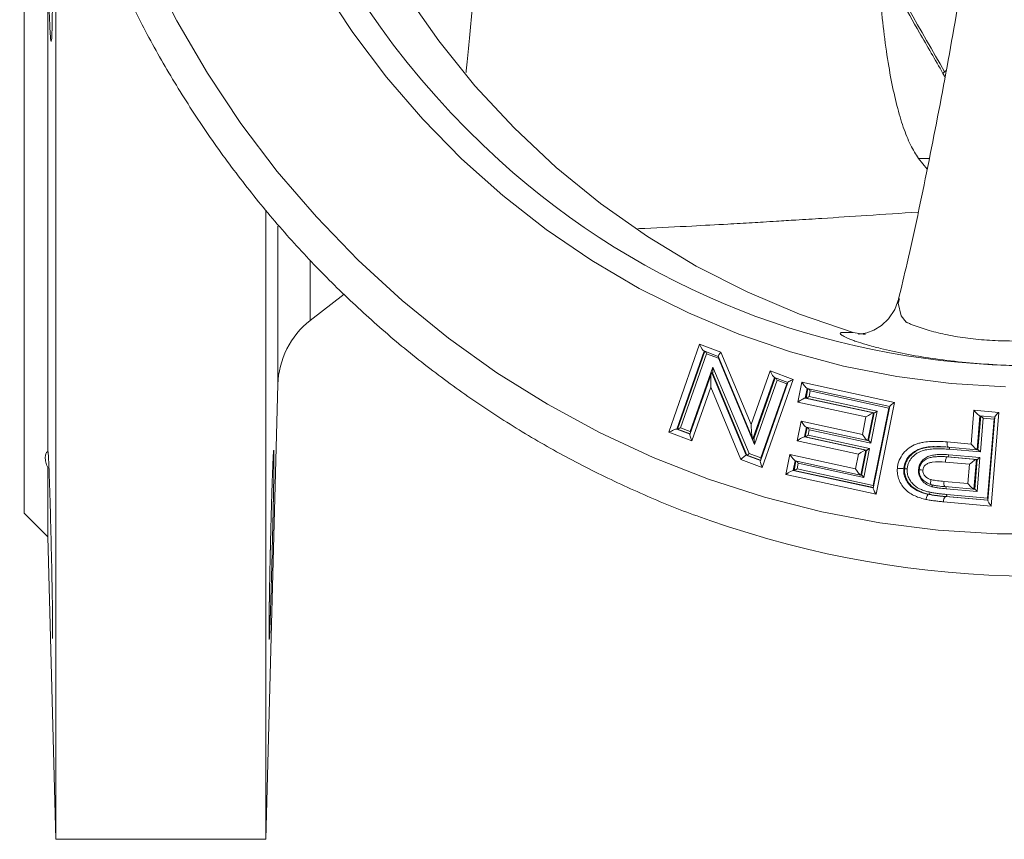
# Model space of a CAD drawing. Header units: millimetres. Extents: x -11 to 389, y 20 to 311.
# Tile 1 of 15: x -11 to 83, y 40 to 118. Entities that reach past the tile are written whole.
import ezdxf

# ---------------------------------------------------------------- set-up
doc = ezdxf.new("R2010")
doc.units = ezdxf.units.MM

msp = doc.modelspace()

# ---------------------------------------------------------------- linework, layer by layer
at = {"color": 7, "linetype": 'Continuous', "lineweight": 15}
for p, q in [((-10.706, 71.108), (-10.706, 156.201)), ((-7.706, 40.108), (-7.706, 138.838)), ((-8.459, 76.974), (-8.459, 126.431)), ((76.664, 112.921), (76.874, 112.558)), ((76.671, 112.925), (76.673, 112.921)), ((75.179, 103.806), (74.341, 104.822)), ((12.294, 99.863), (12.294, 40.108)), ((16.498, 89.431), (19.714, 91.943)), ((50.604, 78.807), (53.538, 87.17)), ((53.538, 87.17), (55.563, 86.41)), ((54.202, 86.274), (51.729, 79.226)), ((53.943, 86.533), (55.314, 86.018)), ((55.317, 85.855), (54.202, 86.274)), ((55.563, 86.41), (58.439, 79.532)), ((55.312, 86.025), (58.575, 78.219)), ((58.752, 77.639), (55.317, 85.855)), ((54.651, 84.412), (52.614, 78.605)), ((52.651, 78.88), (54.795, 84.993)), ((54.681, 84.452), (57.96, 76.623)), ((54.759, 84.452), (54.681, 84.452)), ((58.038, 76.623), (54.759, 84.452)), ((54.795, 84.993), (58.234, 76.782)), ((58.439, 79.532), (60.237, 84.654)), ((60.237, 84.654), (62.429, 83.828)), ((60.9, 83.757), (58.752, 77.639)), ((61.927, 83.538), (59.313, 76.086)), ((59.349, 76.362), (61.822, 83.41)), ((62.429, 83.828), (59.495, 75.464)), ((60.642, 84.016), (61.925, 83.533)), ((61.822, 83.41), (60.9, 83.757)), ((62.878, 81.672), (63.262, 83.563)), ((63.262, 83.563), (72.083, 81.644)), ((12.294, 40.108), (13.426, 83.336)), ((54.592, 83.101), (52.797, 77.984)), ((57.47, 76.227), (54.592, 83.101)), ((63.757, 82.972), (71.624, 81.26)), ((64.044, 82.734), (63.938, 82.213)), ((71.541, 81.103), (64.044, 82.734)), ((69.356, 80.261), (62.878, 81.672)), ((63.58, 82.058), (70.058, 80.648)), ((63.658, 82.058), (63.58, 82.058)), ((70.135, 80.648), (63.658, 82.058)), ((63.938, 82.213), (70.416, 80.802)), ((72.083, 81.644), (70.314, 72.925)), ((70.058, 80.648), (69.523, 78.012)), ((69.601, 78.012), (70.135, 80.648)), ((70.416, 80.802), (69.802, 77.775)), ((71.626, 81.27), (70.049, 73.498)), ((70.05, 73.754), (71.541, 81.103)), ((70.135, 80.648), (70.058, 80.648)), ((79.358, 77.686), (79.623, 80.898)), ((79.623, 80.898), (82.006, 80.689)), ((82.006, 80.689), (81.275, 71.791)), ((62.802, 77.987), (63.183, 79.874)), ((63.183, 79.874), (69.02, 78.604)), ((69.02, 78.604), (69.356, 80.261)), ((80.189, 80.358), (81.596, 80.234)), ((80.498, 80.142), (80.233, 76.929)), ((81.533, 80.051), (80.498, 80.142)), ((80.917, 72.548), (81.533, 80.051)), ((81.597, 80.248), (80.946, 72.314)), ((52.797, 77.984), (50.604, 78.807)), ((51.43, 79.106), (51.352, 79.106)), ((52.632, 78.655), (51.43, 79.106)), ((51.729, 79.226), (52.651, 78.88)), ((63.678, 79.283), (69.516, 78.013)), ((63.965, 79.045), (63.86, 78.529)), ((69.802, 77.775), (63.965, 79.045)), ((58.685, 78.18), (58.607, 78.18)), ((68.638, 76.718), (62.802, 77.987)), ((63.502, 78.374), (69.34, 77.104)), ((63.58, 78.374), (63.502, 78.374)), ((69.418, 77.104), (63.58, 78.374)), ((63.86, 78.529), (69.698, 77.259)), ((69.601, 78.012), (69.523, 78.012)), ((77.083, 77.886), (79.358, 77.686)), ((69.34, 77.104), (68.858, 74.734)), ((68.936, 74.734), (69.418, 77.104)), ((69.698, 77.259), (69.137, 74.497)), ((69.418, 77.104), (69.34, 77.104)), ((76.238, 77.437), (76.16, 77.437)), ((77.17, 77.388), (79.924, 77.145)), ((80.233, 76.929), (77.287, 77.189)), ((80.005, 77.145), (79.928, 77.145)), ((59.495, 75.464), (57.47, 76.227)), ((58.038, 76.623), (57.96, 76.623)), ((59.33, 76.137), (58.038, 76.623)), ((58.234, 76.782), (59.349, 76.362)), ((61.739, 74.79), (62.123, 76.683)), ((62.123, 76.683), (68.355, 75.326)), ((62.618, 76.092), (68.85, 74.735)), ((62.904, 75.854), (62.798, 75.331)), ((69.137, 74.497), (62.904, 75.854)), ((68.355, 75.326), (68.638, 76.718)), ((76.444, 76.492), (76.367, 76.492)), ((79.201, 75.758), (76.908, 75.961)), ((77.076, 76.459), (79.853, 76.214)), ((77.154, 76.459), (77.076, 76.459)), ((79.93, 76.214), (77.154, 76.459)), ((77.221, 76.658), (80.191, 76.396)), ((79.853, 76.214), (79.62, 73.389)), ((79.698, 73.389), (79.93, 76.214)), ((79.93, 76.214), (79.853, 76.214)), ((80.191, 76.396), (79.926, 73.173)), ((-8.459, 68.861), (-8.459, 75.439)), ((62.44, 75.176), (70.054, 73.52)), ((62.518, 75.176), (62.44, 75.176)), ((70.057, 73.537), (62.518, 75.176)), ((62.798, 75.331), (70.05, 73.754)), ((73.031, 75.34), (72.953, 75.34)), ((79.05, 73.93), (79.201, 75.758)), ((70.314, 72.925), (61.739, 74.79)), ((68.936, 74.734), (68.858, 74.734)), ((76.787, 74.13), (79.05, 73.93)), ((76.87, 73.632), (79.617, 73.389)), ((76.873, 73.632), (76.87, 73.632)), ((79.926, 73.173), (76.985, 73.432)), ((79.698, 73.389), (79.62, 73.389)), ((75.363, 72.908), (75.285, 72.908)), ((81.275, 71.791), (76.741, 72.192)), ((76.914, 72.69), (80.947, 72.333)), ((76.991, 72.69), (76.914, 72.69)), ((80.948, 72.34), (76.991, 72.69)), ((77.06, 72.889), (80.917, 72.548)), ((-10.706, 71.108), (-8.459, 68.861)), ((-8.459, 68.861), (-7.706, 40.108)), ((-7.706, 40.108), (12.294, 40.108))]:
    msp.add_line(p, q, dxfattribs=at)
at = {"color": 8, "linetype": 'Continuous', "lineweight": 15}
for p, q in [((76.837, 113.075), (77.004, 113.234)), ((74.341, 104.822), (75.38, 104.822)), ((13.426, 83.336), (13.426, 98.398)), ((16.498, 95.117), (16.498, 89.431)), ((53.956, 86.528), (51.352, 79.106)), ((51.43, 79.106), (54.024, 86.502)), ((60.654, 84.011), (58.607, 78.18)), ((58.685, 78.18), (60.723, 83.985)), ((63.765, 82.97), (63.58, 82.058)), ((63.658, 82.058), (63.839, 82.954)), ((80.192, 80.358), (79.928, 77.145)), ((80.005, 77.145), (80.269, 80.351)), ((51.352, 79.106), (52.623, 78.629)), ((63.686, 79.281), (63.502, 78.374)), ((63.58, 78.374), (63.76, 79.265)), ((57.96, 76.623), (59.321, 76.111)), ((62.625, 76.09), (62.44, 75.176)), ((62.518, 75.176), (62.7, 76.074))]:
    msp.add_line(p, q, dxfattribs=at)
at = {"color": 7, "linetype": 'Continuous', "lineweight": 15, "flags": 128}
for points in [[(68.143, 88.297), (63.031, 90.04), (58.048, 92.147), (53.22, 94.608), (48.568, 97.412), (44.116, 100.543), (39.886, 103.988), (35.898, 107.729), (32.17, 111.749), (28.722, 116.027), (25.57, 120.544), (22.73, 125.276), (20.214, 130.202), (18.036, 135.297), (16.206, 140.537), (14.732, 145.896), (13.622, 151.349), (12.882, 156.868)], [(-8.132, 115.996), (-8.077, 116.281), (-8.027, 117.598), (-7.999, 119.741), (-7.996, 122.467), (-8.016, 125.471), (-8.059, 128.413), (-8.121, 130.962), (-8.195, 132.831), (-8.274, 133.81), (-8.349, 133.786), (-8.411, 132.762), (-8.452, 130.855), (-8.459, 130.136), (-8.459, 130.136)], [(87.42, 69.153), (81.819, 69.15), (76.227, 69.497), (70.667, 70.193), (65.156, 71.235), (59.717, 72.619), (54.368, 74.342), (49.13, 76.395), (44.021, 78.772), (39.059, 81.464), (34.264, 84.461), (29.653, 87.753), (25.241, 91.327), (21.047, 95.17), (17.084, 99.268), (13.367, 103.607), (9.91, 108.169), (6.726, 112.94), (3.825, 117.901), (1.219, 123.034)], [(82.618, 83.132), (77.444, 83.44), (72.3, 84.097), (67.208, 85.101), (62.191, 86.448), (57.27, 88.132), (52.465, 90.145), (47.798, 92.479), (43.289, 95.124), (38.956, 98.069), (34.818, 101.301), (30.894, 104.807), (27.199, 108.57), (23.751, 112.575), (20.562, 116.806), (17.648, 121.243)], [(72.481, 91.512), (72.111, 90.468), (71.512, 89.588), (70.817, 88.948), (70.101, 88.517), (69.444, 88.267), (68.925, 88.154), (68.72, 88.13), (68.661, 88.125), (68.646, 88.124), (68.644, 88.124), (68.643, 88.124), (68.643, 88.124), (68.643, 88.124), (68.643, 88.124), (68.643, 88.124), (68.643, 88.124)], [(68.143, 88.297), (69.085, 88.127), (69.308, 88.118)]]:
    msp.add_lwpolyline(points, dxfattribs=at)
at = {"color": 8, "linetype": 'Continuous', "lineweight": 15, "flags": 128}
msp.add_lwpolyline([(72.549, 91.488), (72.433, 91.075), (72.699, 89.886), (73.169, 89.272), (73.169, 89.272), (73.169, 89.272)], dxfattribs=at)
at = {"color": 8, "linetype": 'Continuous', "lineweight": 15}
for centre, radius, start, end in [((89.486, 165.112), 81.74, 132.90709, 227.69757), ((77.049, 112.675), 0.453, 117.89584, 146.53807), ((76.931, 77.243), 0.361, 351.31125, 22.2467), ((77.341, 73.967), 0.578, 163.61593, 215.45577), ((76.631, 73.491), 0.359, 350.63414, 21.68186)]:
    msp.add_arc(centre, radius, start, end, dxfattribs=at)
at = {"color": 7, "linetype": 'Continuous', "lineweight": 15}
for centre, radius, start, end in [((85.073, 160.48), 75.344, 227.80984, 309.0212), ((21.423, 83.126), 8, 128, 178.5), ((77.371, 72.252), 0.633, 136.30101, 185.49109), ((76.808, 72.864), 0.252, 316.45401, 5.76644), ((85.603, 158.616), 93.506, 250.52111, 288.61342)]:
    msp.add_arc(centre, radius, start, end, dxfattribs=at)
for centre, major_axis, ratio, start_param, end_param in [((53.667, 87.17), (-0.298, 0.638), 0.166866, 1.492982, 3.063778), ((54.15, 86.274), (-0.119, 0.255), 0.166866, 4.634575, 5.557646), ((55.692, 86.41), (0.377, 0.391), 0.17395, 1.736901, 3.066581), ((55.265, 85.855), (0.151, 0.156), 0.17395, 4.878494, 5.208493), ((54.721, 83.101), (-0.04, 1.352), 0.095648, 6.280348, 7.851145), ((54.743, 84.993), (-0.016, 0.541), 0.095648, 3.138756, 4.709552), ((60.366, 84.654), (-0.298, 0.639), 0.166848, 1.493103, 3.063899), ((60.848, 83.757), (-0.119, 0.256), 0.166848, 4.634695, 5.556773), ((61.77, 83.41), (0.253, 0.118), 0.079643, 4.881408, 5.190549), ((62.559, 83.828), (0.632, 0.295), 0.079643, 1.739815, 3.310612), ((63.392, 83.563), (-0.384, 0.589), 0.154851, 1.470094, 3.040891), ((63.992, 82.734), (-0.154, 0.236), 0.154851, 4.611687, 5.705217), ((63.008, 81.672), (0.585, 0.382), 0.102452, 0.155764, 1.726561), ((63.886, 82.213), (0.234, 0.153), 0.102452, 3.297357, 4.868153), ((72.212, 81.644), (0.585, 0.382), 0.102474, 1.726543, 3.29734), ((69.486, 80.261), (0.585, 0.382), 0.102478, 0.15577, 1.726566), ((70.364, 80.802), (0.234, 0.153), 0.102478, 3.297362, 4.868159), ((71.489, 81.103), (0.234, 0.153), 0.102474, 4.868136, 5.141133), ((79.752, 80.898), (-0.452, 0.537), 0.141961, 1.451674, 3.02247), ((82.135, 80.689), (0.535, 0.451), 0.120373, 1.712571, 3.283367), ((63.312, 79.874), (-0.385, 0.589), 0.154713, 1.470068, 3.040864), ((80.446, 80.142), (-0.181, 0.215), 0.141961, 4.593266, 5.876563), ((81.482, 80.051), (0.214, 0.181), 0.120373, 4.854164, 5.110669), ((50.733, 78.807), (0.632, 0.295), 0.079694, 0.168882, 1.739679), ((51.677, 79.226), (0.253, 0.118), 0.079694, 3.310475, 4.881271), ((52.599, 78.88), (-0.119, 0.255), 0.166862, 4.325439, 4.634545), ((58.568, 79.532), (-0.04, 1.352), 0.095613, 1.568002, 3.138799), ((63.913, 79.045), (-0.154, 0.236), 0.154713, 4.611661, 5.705167), ((52.927, 77.984), (-0.298, 0.638), 0.166862, 6.205342, 7.776138), ((58.701, 77.639), (-0.016, 0.541), 0.095613, 4.709595, 6.280391), ((62.931, 77.987), (0.585, 0.382), 0.102595, 0.155774, 1.726571), ((63.809, 78.529), (0.234, 0.153), 0.102595, 3.297367, 4.868163), ((69.15, 78.604), (-0.385, 0.589), 0.154824, 1.470091, 3.040888), ((69.75, 77.775), (-0.154, 0.236), 0.154824, 4.611684, 6.18248), ((68.768, 76.718), (0.585, 0.382), 0.102422, 0.155739, 1.726535), ((69.646, 77.259), (0.234, 0.153), 0.102422, 3.297331, 4.868128), ((79.487, 77.686), (-0.452, 0.537), 0.141956, 1.451726, 3.022522), ((80.181, 76.929), (-0.181, 0.215), 0.141956, 4.593318, 6.164115), ((57.6, 76.227), (0.377, 0.391), 0.173973, 0.166202, 1.736999), ((58.182, 76.782), (0.151, 0.156), 0.173973, 3.307795, 4.878591), ((59.625, 75.464), (-0.298, 0.639), 0.166819, 6.205499, 7.776295), ((59.298, 76.362), (-0.119, 0.256), 0.166819, 4.325561, 4.634702), ((62.252, 76.683), (-0.384, 0.589), 0.154822, 1.470109, 3.040905), ((62.853, 75.854), (-0.154, 0.236), 0.154822, 4.611701, 5.705031), ((79.33, 75.758), (0.535, 0.451), 0.120347, 0.14183, 1.712627), ((80.139, 76.396), (0.214, 0.18), 0.120347, 3.283423, 4.854219), ((61.868, 74.79), (0.585, 0.382), 0.102482, 0.155747, 1.726543), ((62.747, 75.331), (0.234, 0.153), 0.102482, 3.297339, 4.868136), ((68.485, 75.326), (-0.384, 0.589), 0.15488, 1.470121, 3.040917), ((69.085, 74.497), (-0.154, 0.236), 0.15488, 4.611713, 6.18251), ((70.443, 72.925), (-0.384, 0.589), 0.154834, 6.182478, 7.753274), ((69.998, 73.754), (-0.154, 0.236), 0.154834, 4.338684, 4.611681), ((79.18, 73.93), (-0.452, 0.537), 0.141942, 1.451722, 3.022519), ((79.874, 73.173), (-0.181, 0.215), 0.141942, 4.593315, 6.164111), ((81.404, 71.791), (-0.453, 0.537), 0.141919, 6.164123, 7.73492), ((80.866, 72.548), (-0.181, 0.215), 0.141919, 4.336822, 4.593327)]:
    msp.add_ellipse(centre, major_axis=major_axis, ratio=ratio, start_param=start_param, end_param=end_param, dxfattribs=at)
for points, knots in [([(-10.734, 174.09), (-10.813, 173.089), (-11.038, 170.22), (-11.173, 165.465), (-11.043, 159.841), (-10.603, 154.232), (-9.859, 148.658), (-8.814, 143.136), (-7.47, 137.684), (-5.832, 132.318), (-3.904, 127.056), (-1.694, 121.914), (0.793, 116.909), (3.548, 112.056), (6.562, 107.372), (9.827, 102.869), (13.331, 98.564), (17.063, 94.47), (21.012, 90.598), (25.165, 86.963), (29.509, 83.575), (34.03, 80.444), (38.715, 77.583), (43.545, 74.991), (48.517, 72.713), (52.126, 71.218), (54.099, 70.574), (54.343, 70.494)], [0, 0, 0, 0, 0.022643, 0.064895, 0.107151, 0.149408, 0.191665, 0.233921, 0.276176, 0.31843, 0.360682, 0.402932, 0.445179, 0.487424, 0.529665, 0.571903, 0.614136, 0.656366, 0.698591, 0.740811, 0.783027, 0.825237, 0.867443, 0.909644, 0.951841, 0.994033, 1, 1, 1, 1]), ([(81.593, 142.895), (81.169, 139.674), (80.299, 133.081), (78.78, 123.288), (77.096, 113.527), (75.254, 104.042), (73.704, 96.663), (72.727, 92.581), (72.454, 91.442)], [0, 0, 0, 0, 0.178925, 0.366222, 0.553737, 0.741044, 0.927718, 1, 1, 1, 1]), ([(63.556, 136.891), (65.682, 132.932), (67.855, 128.962), (72.284, 121.019), (74.543, 117.043), (76.837, 113.075)], [0, 0, 0, 0, 0.5, 0.5, 1, 1, 1, 1]), ([(63.454, 136.626), (63.508, 136.526), (64.711, 134.263), (67.147, 129.812), (70.756, 123.297), (73.938, 117.662), (75.934, 114.213), (76.679, 112.925)], [0, 0, 0, 0, 0.01271, 0.28796, 0.56308, 0.836788, 1, 1, 1, 1]), ([(-8.459, 126.431), (-8.455, 125.803), (-8.449, 125.175), (-8.438, 124.232), (-8.434, 123.918), (-8.424, 123.289), (-8.419, 122.977), (-8.403, 122.062), (-8.392, 121.473), (-8.372, 120.623), (-8.365, 120.345), (-8.35, 119.812), (-8.336, 119.301), (-8.321, 118.83), (-8.305, 118.381), (-8.297, 118.165), (-8.272, 117.563), (-8.256, 117.218), (-8.231, 116.784), (-8.223, 116.653), (-8.206, 116.423), (-8.198, 116.324), (-8.174, 116.077), (-8.158, 115.975), (-8.143, 115.94)], [0, 0, 0, 0, 0.125, 0.125, 0.1875, 0.1875, 0.25, 0.25, 0.375, 0.375, 0.4375, 0.4375, 0.5, 0.5625, 0.5625, 0.625, 0.625, 0.75, 0.75, 0.8125, 0.8125, 0.875, 0.875, 1, 1, 1, 1]), ([(74.341, 104.822), (74.086, 105.231), (73.583, 106.04), (72.897, 107.756), (72.283, 109.817), (71.743, 112.255), (71.277, 115.055), (70.888, 118.221), (70.61, 121.194), (70.493, 123.135), (70.449, 123.871)], [0, 0, 0, 0, 0.1257919, 0.2487655, 0.37155, 0.4967869, 0.6269681, 0.7643169, 0.9107304, 1, 1, 1, 1]), ([(47.659, 98.157), (47.884, 98.166), (49.634, 98.24), (52.478, 98.389), (55.871, 98.573), (58.118, 98.703), (59.658, 98.795), (61.047, 98.878), (62.906, 98.993), (65.772, 99.173), (69.647, 99.424), (72.68, 99.625), (74.306, 99.732)], [0, 0, 0, 0, 0.024234, 0.188119, 0.315422, 0.402922, 0.442088, 0.488892, 0.558427, 0.651392, 0.813087, 1, 1, 1, 1]), ([(73.169, 89.272), (73.172, 89.27), (73.176, 89.269), (73.183, 89.266), (73.193, 89.262), (73.217, 89.251), (73.265, 89.23), (73.362, 89.189), (73.559, 89.106), (73.733, 89.037), (74.089, 88.899), (74.336, 88.811), (75.1, 88.555), (75.643, 88.398), (76.512, 88.186), (76.811, 88.12), (77.428, 87.994), (77.748, 87.935), (78.72, 87.776), (79.387, 87.69), (80.417, 87.593), (80.765, 87.566), (81.471, 87.523), (81.83, 87.507), (82.914, 87.474), (83.636, 87.474), (84.721, 87.505), (85.082, 87.521), (85.795, 87.56), (86.148, 87.585), (87.198, 87.671), (87.887, 87.745), (88.561, 87.833)], [0, 0, 0, 0, 0.000977, 0.000977, 0.001953, 0.003906, 0.007812, 0.015625, 0.03125, 0.0625, 0.0625, 0.125, 0.125, 0.25, 0.25, 0.3125, 0.3125, 0.375, 0.375, 0.5, 0.5, 0.5625, 0.5625, 0.625, 0.625, 0.75, 0.75, 0.8125, 0.8125, 0.875, 0.875, 1, 1, 1, 1]), ([(86.216, 85.119), (85.763, 85.117), (84.171, 85.108), (81.551, 85.215), (78.449, 85.453), (75.641, 85.798), (73.038, 86.243), (70.964, 86.701), (69.831, 87.014), (69.385, 87.137)], [0, 0, 0, 0, 0.072743, 0.255395, 0.413976, 0.576747, 0.734245, 0.895414, 1, 1, 1, 1]), ([(72.342, 75.38), (72.357, 75.51), (72.372, 75.639), (72.43, 75.893), (72.47, 76.017), (72.612, 76.375), (72.747, 76.6), (73.07, 76.991), (73.258, 77.163), (73.668, 77.461), (73.889, 77.579), (74.243, 77.708), (74.363, 77.746), (74.605, 77.806), (74.727, 77.83), (75.094, 77.893), (75.34, 77.917), (75.837, 77.939), (76.087, 77.94), (76.585, 77.924), (76.834, 77.906), (77.083, 77.886)], [0, 0, 0, 0, 0.0625, 0.0625, 0.125, 0.125, 0.25, 0.25, 0.375, 0.375, 0.5, 0.5, 0.5625, 0.5625, 0.625, 0.625, 0.75, 0.75, 0.875, 0.875, 1, 1, 1, 1]), ([(77.173, 77.388), (77.139, 77.388), (77.109, 77.442), (77.076, 77.626), (77.072, 77.756), (77.083, 77.886)], [0, 0, 0, 0, 0.5, 0.5, 1, 1, 1, 1]), ([(-8.459, 76.974), (-8.621, 76.862), (-8.706, 76.678), (-8.706, 76.285), (-8.685, 76.136), (-8.602, 75.81), (-8.54, 75.632), (-8.459, 75.439)], [0, 0, 0, 0, 0.5, 0.5, 0.75, 0.75, 1, 1, 1, 1]), ([(-8.014, 59.228), (-8.008, 59.204), (-7.993, 59.134), (-7.992, 60.122), (-8.012, 62.01), (-8.056, 64.636), (-8.119, 67.64), (-8.194, 70.697), (-8.275, 73.469), (-8.351, 75.606), (-8.413, 76.917), (-8.434, 76.988), (-8.444, 77.02)], [0, 0, 0, 0, 0.0545517, 0.1618929, 0.2692212, 0.3765556, 0.4839129, 0.5913021, 0.6987201, 0.8061514, 0.9135725, 1, 1, 1, 1]), ([(13.04, 74.885), (13.027, 74.044), (13.019, 73.589), (13.006, 72.858), (13.001, 72.606), (12.99, 72.085), (12.985, 71.815), (12.967, 70.998), (12.955, 70.437), (12.928, 69.283), (12.913, 68.687), (12.884, 67.513), (12.869, 66.929), (12.846, 66.058), (12.838, 65.769), (12.823, 65.206), (12.808, 64.653), (12.792, 64.123), (12.777, 63.603), (12.77, 63.348), (12.747, 62.609), (12.733, 62.156), (12.712, 61.533), (12.706, 61.335), (12.693, 60.959), (12.686, 60.782), (12.668, 60.291), (12.657, 60.014), (12.641, 59.675), (12.636, 59.575), (12.627, 59.403), (12.623, 59.331), (12.611, 59.159), (12.604, 59.101), (12.593, 59.1), (12.589, 59.158), (12.585, 59.329), (12.584, 59.4), (12.582, 59.571), (12.582, 59.671), (12.582, 60.01), (12.583, 60.286), (12.589, 60.939), (12.593, 61.319), (12.604, 62.149), (12.611, 62.602), (12.623, 63.339), (12.627, 63.595), (12.636, 64.115), (12.646, 64.646), (12.657, 65.198), (12.668, 65.761), (12.674, 66.049), (12.692, 66.921), (12.705, 67.505), (12.726, 68.385), (12.733, 68.679), (12.747, 69.268), (12.755, 69.563), (12.777, 70.429), (12.792, 70.99), (12.815, 71.807), (12.823, 72.076), (12.838, 72.598), (12.846, 72.851), (12.869, 73.582), (12.884, 74.037), (12.913, 74.877), (12.928, 75.251), (12.948, 75.741), (12.954, 75.892), (12.967, 76.171), (12.973, 76.299), (12.99, 76.639), (13.001, 76.809), (13.019, 77.04), (13.027, 77.1), (13.04, 77.101), (13.045, 77.044), (13.05, 76.873), (13.051, 76.801), (13.053, 76.63), (13.053, 76.531), (13.053, 76.195), (13.052, 75.919), (13.045, 75.26), (13.04, 74.885), (13.027, 74.044)], [-0.03125, -0.03125, 0, 0, 0.03125, 0.03125, 0.046875, 0.046875, 0.0625, 0.0625, 0.09375, 0.09375, 0.125, 0.125, 0.15625, 0.15625, 0.171875, 0.171875, 0.1875, 0.203125, 0.203125, 0.21875, 0.21875, 0.25, 0.25, 0.265625, 0.265625, 0.28125, 0.28125, 0.3125, 0.3125, 0.328125, 0.328125, 0.34375, 0.34375, 0.375, 0.375, 0.40625, 0.40625, 0.421875, 0.421875, 0.4375, 0.4375, 0.46875, 0.46875, 0.5, 0.5, 0.53125, 0.53125, 0.546875, 0.546875, 0.5625, 0.578125, 0.578125, 0.59375, 0.59375, 0.625, 0.625, 0.640625, 0.640625, 0.65625, 0.65625, 0.6875, 0.6875, 0.703125, 0.703125, 0.71875, 0.71875, 0.75, 0.75, 0.78125, 0.78125, 0.796875, 0.796875, 0.8125, 0.8125, 0.84375, 0.84375, 0.875, 0.875, 0.90625, 0.90625, 0.921875, 0.921875, 0.9375, 0.9375, 0.96875, 0.96875, 1, 1, 1.03125, 1.03125]), ([(73.031, 75.34), (73.043, 75.453), (73.057, 75.567), (73.111, 75.785), (73.147, 75.891), (73.235, 76.097), (73.289, 76.198), (73.412, 76.385), (73.48, 76.472), (73.704, 76.717), (73.877, 76.862), (74.155, 77.04), (74.252, 77.092), (74.453, 77.182), (74.558, 77.218), (74.766, 77.282), (74.871, 77.307), (75.083, 77.35), (75.189, 77.368), (75.511, 77.412), (75.728, 77.427), (76.164, 77.439), (76.381, 77.438), (76.816, 77.421), (77.033, 77.405), (77.25, 77.388)], [0, 0, 0, 0, 0.0625, 0.0625, 0.125, 0.125, 0.1875, 0.1875, 0.25, 0.25, 0.375, 0.375, 0.4375, 0.4375, 0.5, 0.5, 0.5625, 0.5625, 0.625, 0.625, 0.75, 0.75, 0.875, 0.875, 1, 1, 1, 1]), ([(77.287, 77.189), (77.083, 77.205), (76.878, 77.219), (76.469, 77.237), (76.264, 77.239), (75.854, 77.23), (75.649, 77.217), (75.345, 77.182), (75.244, 77.166), (75.044, 77.129), (74.944, 77.108), (74.649, 77.026), (74.451, 76.952), (74.184, 76.794), (74.1, 76.734), (73.936, 76.603), (73.858, 76.533), (73.713, 76.382), (73.646, 76.302), (73.527, 76.129), (73.474, 76.035), (73.387, 75.842), (73.353, 75.743), (73.301, 75.538), (73.287, 75.431), (73.275, 75.324)], [0, 0, 0, 0, 0.125, 0.125, 0.25, 0.25, 0.375, 0.375, 0.4375, 0.4375, 0.5, 0.5, 0.625, 0.625, 0.6875, 0.6875, 0.75, 0.75, 0.8125, 0.8125, 0.875, 0.875, 0.9375, 0.9375, 1, 1, 1, 1]), ([(77.173, 77.388), (77.1, 77.394), (76.763, 77.422), (76.425, 77.423), (76.16, 77.424)], [0, 0, 0, 0, 0.217597, 1, 1, 1, 1]), ([(74.358, 75.26), (74.366, 75.337), (74.375, 75.414), (74.409, 75.565), (74.433, 75.638), (74.518, 75.851), (74.599, 75.985), (74.8, 76.211), (74.919, 76.309), (75.175, 76.462), (75.312, 76.52), (75.597, 76.607), (75.744, 76.635), (76.037, 76.674), (76.184, 76.685), (76.628, 76.698), (76.925, 76.681), (77.221, 76.658)], [0, 0, 0, 0, 0.0625, 0.0625, 0.125, 0.125, 0.25, 0.25, 0.375, 0.375, 0.5, 0.5, 0.625, 0.625, 0.75, 0.75, 1, 1, 1, 1]), ([(74.421, 75.243), (74.429, 75.313), (74.437, 75.383), (74.469, 75.52), (74.491, 75.587), (74.545, 75.717), (74.577, 75.778), (74.653, 75.894), (74.697, 75.949), (74.938, 76.198), (75.19, 76.324), (75.588, 76.428), (75.722, 76.449), (75.991, 76.48), (76.126, 76.488), (76.533, 76.496), (76.805, 76.48), (77.076, 76.459)], [0, 0, 0, 0, 0.0625, 0.0625, 0.125, 0.125, 0.1875, 0.1875, 0.25, 0.25, 0.5, 0.5, 0.625, 0.625, 0.75, 0.75, 1, 1, 1, 1]), ([(76.908, 75.961), (76.492, 75.993), (76.072, 76.014), (75.558, 75.936), (75.455, 75.916), (75.255, 75.849), (75.158, 75.804), (74.986, 75.683), (74.909, 75.605), (74.834, 75.463), (74.814, 75.412), (74.785, 75.308), (74.779, 75.255), (74.773, 75.201)], [0, 0, 0, 0, 0.5, 0.5, 0.625, 0.625, 0.75, 0.75, 0.875, 0.875, 0.9375, 0.9375, 1, 1, 1, 1]), ([(77.154, 76.459), (76.941, 76.484), (76.704, 76.513), (76.469, 76.487), (76.445, 76.484)], [0, 0, 0, 0, 0.899775, 1, 1, 1, 1]), ([(77.076, 76.459), (77.042, 76.459), (77.004, 76.405), (76.942, 76.221), (76.918, 76.091), (76.908, 75.961)], [0, 0, 0, 0, 0.5, 0.5, 1, 1, 1, 1]), ([(77.154, 76.459), (77.168, 76.459), (77.183, 76.481), (77.207, 76.554), (77.217, 76.606), (77.221, 76.658)], [0, 0, 0, 0, 0.5, 0.5, 1, 1, 1, 1]), ([(75.056, 72.419), (74.879, 72.459), (74.701, 72.501), (74.355, 72.61), (74.186, 72.674), (73.856, 72.823), (73.694, 72.91), (73.388, 73.112), (73.245, 73.227), (72.983, 73.488), (72.866, 73.632), (72.662, 73.938), (72.573, 74.103), (72.436, 74.451), (72.388, 74.631), (72.345, 74.909), (72.337, 75.004), (72.334, 75.192), (72.338, 75.286), (72.342, 75.38)], [0, 0, 0, 0, 0.125, 0.125, 0.25, 0.25, 0.375, 0.375, 0.5, 0.5, 0.625, 0.625, 0.75, 0.75, 0.875, 0.875, 0.9375, 0.9375, 1, 1, 1, 1]), ([(72.953, 75.34), (72.919, 75.34), (72.833, 75.344), (72.608, 75.359), (72.467, 75.37), (72.342, 75.38)], [0, 0, 0, 0, 0.5, 0.5, 1, 1, 1, 1]), ([(72.953, 75.34), (72.95, 75.261), (72.946, 75.182), (72.949, 75.023), (72.957, 74.944), (72.996, 74.711), (73.04, 74.561), (73.164, 74.271), (73.241, 74.136), (73.421, 73.885), (73.524, 73.766), (73.864, 73.452), (74.134, 73.296), (74.553, 73.116), (74.696, 73.065), (74.987, 72.977), (75.137, 72.942), (75.285, 72.908)], [0, 0, 0, 0, 0.0625, 0.0625, 0.125, 0.125, 0.25, 0.25, 0.375, 0.375, 0.5, 0.5, 0.75, 0.75, 0.875, 0.875, 1, 1, 1, 1]), ([(75.363, 72.908), (75.215, 72.942), (75.066, 72.976), (74.775, 73.064), (74.631, 73.116), (74.35, 73.236), (74.214, 73.304), (73.954, 73.463), (73.829, 73.555), (73.601, 73.766), (73.498, 73.884), (73.319, 74.136), (73.242, 74.27), (73.118, 74.559), (73.074, 74.711), (73.035, 74.943), (73.027, 75.022), (73.024, 75.181), (73.027, 75.261), (73.031, 75.34)], [0, 0, 0, 0, 0.125, 0.125, 0.25, 0.25, 0.375, 0.375, 0.5, 0.5, 0.625, 0.625, 0.75, 0.75, 0.875, 0.875, 0.9375, 0.9375, 1, 1, 1, 1]), ([(73.031, 75.34), (73.044, 75.34), (73.079, 75.338), (73.169, 75.332), (73.225, 75.328), (73.275, 75.324)], [0, 0, 0, 0, 0.5, 0.5, 1, 1, 1, 1]), ([(73.275, 75.324), (73.272, 75.25), (73.269, 75.177), (73.272, 75.03), (73.28, 74.957), (73.318, 74.743), (73.36, 74.603), (73.478, 74.338), (73.552, 74.215), (73.721, 73.986), (73.818, 73.878), (74.14, 73.593), (74.388, 73.456), (74.778, 73.293), (74.911, 73.246), (75.181, 73.167), (75.318, 73.135), (75.455, 73.104)], [0, 0, 0, 0, 0.0625, 0.0625, 0.125, 0.125, 0.25, 0.25, 0.375, 0.375, 0.5, 0.5, 0.75, 0.75, 0.875, 0.875, 1, 1, 1, 1]), ([(75.627, 73.627), (75.54, 73.656), (75.452, 73.685), (75.284, 73.757), (75.203, 73.799), (74.968, 73.942), (74.821, 74.063), (74.577, 74.35), (74.479, 74.515), (74.392, 74.786), (74.371, 74.878), (74.357, 75.02), (74.353, 75.068), (74.353, 75.164), (74.355, 75.212), (74.358, 75.26)], [0, 0, 0, 0, 0.125, 0.125, 0.25, 0.25, 0.5, 0.5, 0.75, 0.75, 0.875, 0.875, 0.9375, 0.9375, 1, 1, 1, 1]), ([(74.358, 75.26), (74.362, 75.26), (74.376, 75.258), (74.4, 75.256), (74.416, 75.255), (74.424, 75.254)], [0, 0, 0, 0, 0.168543, 0.589591, 1, 1, 1, 1]), ([(74.421, 75.243), (74.387, 75.243), (74.406, 75.238), (74.536, 75.223), (74.648, 75.212), (74.773, 75.201)], [0, 0, 0, 0, 0.5, 0.5, 1, 1, 1, 1]), ([(75.551, 73.819), (75.474, 73.845), (75.397, 73.871), (75.248, 73.932), (75.175, 73.97), (74.965, 74.096), (74.839, 74.197), (74.621, 74.445), (74.531, 74.59), (74.466, 74.786), (74.454, 74.826), (74.435, 74.907), (74.429, 74.949), (74.42, 75.033), (74.417, 75.075), (74.416, 75.159), (74.419, 75.201), (74.421, 75.243)], [0, 0, 0, 0, 0.125, 0.125, 0.25, 0.25, 0.5, 0.5, 0.75, 0.75, 0.8125, 0.8125, 0.875, 0.875, 0.9375, 0.9375, 1, 1, 1, 1]), ([(74.773, 75.201), (74.772, 75.173), (74.77, 75.145), (74.771, 75.09), (74.774, 75.062), (74.783, 74.979), (74.798, 74.926), (74.858, 74.775), (74.927, 74.685), (75.079, 74.533), (75.166, 74.471), (75.354, 74.368), (75.455, 74.334), (75.556, 74.3)], [0, 0, 0, 0, 0.0625, 0.0625, 0.125, 0.125, 0.25, 0.25, 0.5, 0.5, 0.75, 0.75, 1, 1, 1, 1]), ([(75.551, 73.819), (75.517, 73.819), (75.498, 73.872), (75.5, 74.049), (75.521, 74.175), (75.556, 74.3)], [0, 0, 0, 0, 0.5, 0.5, 1, 1, 1, 1]), ([(75.556, 74.3), (75.757, 74.247), (75.963, 74.22), (76.374, 74.166), (76.58, 74.149), (76.787, 74.13)], [0, 0, 0, 0, 0.5, 0.5, 1, 1, 1, 1]), ([(75.363, 72.908), (75.377, 72.908), (75.394, 72.929), (75.428, 73.001), (75.444, 73.053), (75.455, 73.104)], [0, 0, 0, 0, 0.5, 0.5, 1, 1, 1, 1]), ([(75.455, 73.104), (75.572, 73.079), (75.69, 73.057), (75.809, 73.037), (75.947, 73.013), (76.086, 72.993), (76.225, 72.976), (76.364, 72.959), (76.503, 72.943), (76.642, 72.929), (76.781, 72.914), (76.92, 72.902), (77.06, 72.889)], [0, 0, 0, 0, 0.000372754, 0.000372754, 0.000372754, 0.000807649, 0.000807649, 0.000807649, 0.001242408, 0.001242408, 0.001242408, 0.001676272, 0.001676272, 0.001676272, 0.001676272]), ([(76.873, 73.632), (76.651, 73.652), (76.429, 73.671), (76.098, 73.716), (75.988, 73.731), (75.768, 73.767), (75.659, 73.791), (75.551, 73.819)], [0, 0, 0, 0, 0.5, 0.5, 0.75, 0.75, 1, 1, 1, 1]), ([(75.629, 73.819), (75.643, 73.819), (75.65, 73.799), (75.65, 73.728), (75.641, 73.677), (75.627, 73.627)], [0, 0, 0, 0, 0.5, 0.5, 1, 1, 1, 1]), ([(76.985, 73.432), (76.757, 73.453), (76.529, 73.473), (76.189, 73.52), (76.076, 73.535), (75.85, 73.573), (75.738, 73.598), (75.627, 73.627)], [0, 0, 0, 0, 0.5, 0.5, 0.75, 0.75, 1, 1, 1, 1]), ([(75.285, 72.908), (75.251, 72.908), (75.207, 72.855), (75.122, 72.674), (75.082, 72.546), (75.056, 72.419)], [0, 0, 0, 0, 0.5, 0.5, 1, 1, 1, 1]), ([(76.741, 72.192), (76.597, 72.205), (76.453, 72.218), (76.309, 72.233), (76.165, 72.247), (76.022, 72.264), (75.878, 72.282), (75.735, 72.3), (75.591, 72.32), (75.449, 72.344), (75.317, 72.367), (75.187, 72.392), (75.056, 72.419)], [0, 0, 0, 0, 0.000449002, 0.000449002, 0.000449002, 0.000898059, 0.000898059, 0.000898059, 0.001347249, 0.001347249, 0.001347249, 0.001760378, 0.001760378, 0.001760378, 0.001760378]), ([(75.285, 72.908), (75.408, 72.882), (75.532, 72.859), (75.655, 72.838), (75.792, 72.815), (75.928, 72.796), (76.065, 72.779), (76.205, 72.761), (76.346, 72.745), (76.486, 72.73), (76.629, 72.716), (76.771, 72.703), (76.914, 72.69)], [0, 0, 0, 0, 0.0003896, 0.0003896, 0.0003896, 0.000817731, 0.000817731, 0.000817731, 0.001256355, 0.001256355, 0.001256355, 0.001700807, 0.001700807, 0.001700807, 0.001700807]), ([(76.991, 72.69), (76.851, 72.703), (76.711, 72.715), (76.572, 72.73), (76.431, 72.744), (76.29, 72.76), (76.15, 72.778), (76.008, 72.795), (75.867, 72.815), (75.726, 72.839), (75.604, 72.86), (75.484, 72.883), (75.363, 72.908)], [0, 0, 0, 0, 0.000436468, 0.000436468, 0.000436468, 0.000875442, 0.000875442, 0.000875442, 0.001319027, 0.001319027, 0.001319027, 0.00170109, 0.00170109, 0.00170109, 0.00170109])]:
    msp.add_open_spline(points, degree=3, knots=knots, dxfattribs=at)
at = {"color": 8, "linetype": 'Continuous', "lineweight": 15}
for points, knots in [([(32.718, 157.517), (32.713, 155.602), (32.702, 151.772), (32.669, 145.352), (32.633, 138.329), (32.532, 130.919), (32.285, 124.169), (31.849, 118.287), (31.496, 114.612), (31.326, 113.045), (31.321, 112.993)], [0, 0, 0, 0, 0.112912, 0.225821, 0.384882, 0.544467, 0.703336, 0.848933, 0.995039, 1, 1, 1, 1]), ([(69.385, 87.137), (69.026, 87.241), (68.702, 87.343), (68.27, 87.491), (68.135, 87.54), (67.887, 87.633), (67.774, 87.678), (67.466, 87.808), (67.301, 87.888), (67.054, 88.029), (66.972, 88.092), (66.899, 88.193), (66.908, 88.232), (66.989, 88.272), (67.028, 88.282), (67.13, 88.295), (67.195, 88.297), (67.559, 88.297), (67.851, 88.297), (68.143, 88.297)], [0, 0, 0, 0, 0.125, 0.125, 0.1875, 0.1875, 0.25, 0.25, 0.375, 0.375, 0.5, 0.5, 0.625, 0.625, 0.6875, 0.6875, 0.75, 0.75, 1, 1, 1, 1]), ([(76.16, 77.424), (76.014, 77.43), (75.461, 77.452), (74.634, 77.325), (73.781, 76.894), (73.253, 76.338), (73.008, 75.778), (72.967, 75.453), (72.953, 75.34)], [0, 0, 0, 0, 0.104723, 0.395706, 0.585177, 0.774238, 0.921726, 1, 1, 1, 1])]:
    msp.add_open_spline(points, degree=3, knots=knots, dxfattribs=at)
at = {"color": 7, "linetype": 'Continuous', "lineweight": 15}
msp.add_open_spline([(-8.452, 77.081), (-8.455, 77.06), (-8.457, 77.025), (-8.459, 76.974)], degree=3, dxfattribs=at)

doc.saveas('drawing.dxf')
